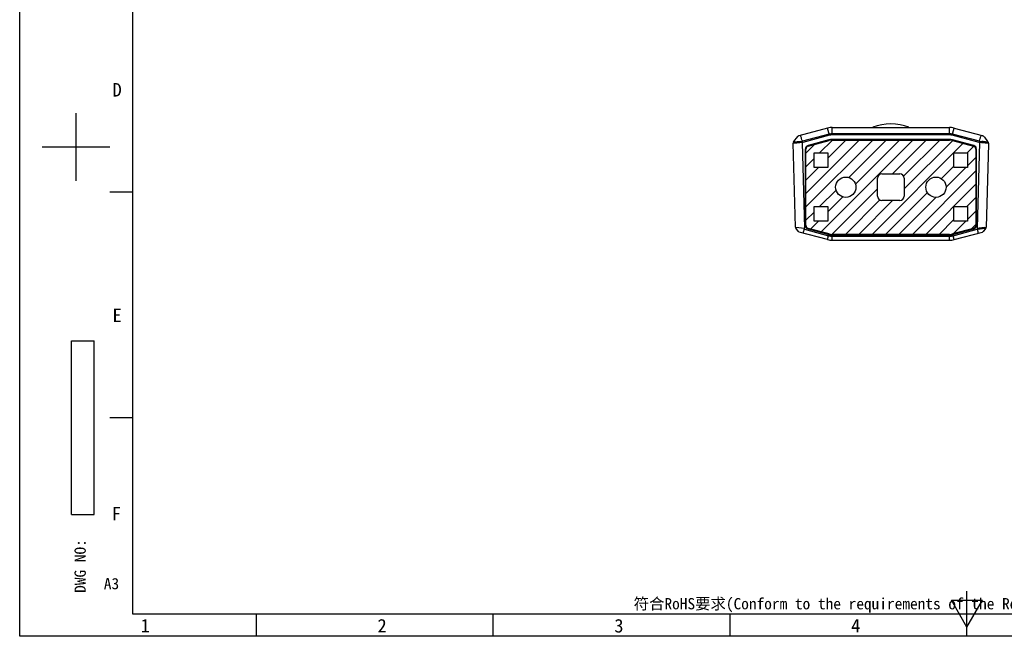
# Model space of a CAD drawing. Header units: millimetres. Extents: x 0 to 420, y 0 to 297.
# Tile 1 of 4: x 0 to 218, y 0 to 137. Entities that reach past the tile are written whole.
import ezdxf

# ---------------------------------------------------------------- set-up
doc = ezdxf.new("R2010")
doc.units = ezdxf.units.MM
doc.header["$LTSCALE"] = 23.1
doc.layers.get('0').update_dxf_attribs({"linetype": 'CONTINUOUS'})
doc.layers.add('00_COMPONENTS', color=7, linetype='CONTINUOUS')
doc.styles.get("Standard").update_dxf_attribs({"font": 'simfang.ttf'})
doc.styles.add('TEXTSTYLE_2', font='simfang.ttf')
doc.styles.add('TEXTSTYLE_3', font='simfang.ttf')

msp = doc.modelspace()

# ---------------------------------------------------------------- linework, layer by layer
at = {"color": 7}
for p, q in [((0, 0), (0, 297)), ((25, 292), (25, 5)), ((12.5, 100.999), (12.5, 115.998)), ((5, 108.499), (20, 108.499)), ((20, 98.499), (25, 98.499)), ((11.482, 27.032), (11.482, 65.532)), ((11.482, 65.532), (16.482, 65.532)), ((16.482, 27.032), (16.482, 65.532)), ((20, 48.499), (25, 48.499)), ((11.482, 27.032), (16.482, 27.032)), ((210, 0), (210, 10)), ((206.533, 8), (213.461, 8)), ((209.997, 2), (206.533, 8)), ((209.997, 2), (213.461, 8)), ((25, 5), (415, 5)), ((52.499, 0), (52.499, 5)), ((104.999, 0), (104.999, 5)), ((157.498, 0), (157.498, 5)), ((420, 0), (0, 0))]:
    msp.add_line(p, q, dxfattribs=at)
at = {"color": 2}
msp.add_line((209.997, 0), (209.997, 5), dxfattribs=at)
at = {"layer": '00_COMPONENTS', "color": 7}
for p, q in [((179.092, 112.665), (172.731, 110.961)), ((180.127, 112.802), (180.263, 112.802)), ((180.263, 112.802), (205.991, 112.802)), ((205.991, 112.802), (206.127, 112.802)), ((207.162, 112.665), (213.33, 111.012)), ((171.976, 90.7), (171.491, 109.3)), ((171.57, 109.549), (171.869, 109.95)), ((171.869, 109.95), (172.205, 110.4)), ((172.205, 110.4), (172.515, 110.815)), ((179.393, 110.041), (174.771, 108.802)), ((179.419, 109.913), (179.427, 109.915)), ((206.127, 110.137), (180.127, 110.137)), ((211.483, 108.8), (206.782, 110.06)), ((213.33, 111.012), (213.522, 110.961)), ((213.738, 110.814), (213.857, 110.655)), ((213.857, 110.655), (214.559, 109.715)), ((214.559, 109.715), (214.684, 109.548)), ((214.763, 109.299), (214.757, 109.091)), ((174.153, 107.996), (174.153, 91.11)), ((212.101, 91.11), (212.101, 107.995)), ((214.757, 109.091), (214.277, 90.7)), ((171.627, 104.079), (171.627, 104.053)), ((214.627, 104.053), (214.626, 104.079)), ((172.676, 89.718), (172.054, 90.489)), ((172.534, 89.896), (172.189, 90.324)), ((179.091, 87.939), (172.832, 89.616)), ((174.771, 90.304), (179.393, 89.066)), ((206.86, 89.066), (211.483, 90.304)), ((207.162, 87.939), (213.421, 89.616)), ((214.199, 90.489), (213.577, 89.718)), ((214.06, 90.318), (213.719, 89.896)), ((214.198, 90.49), (214.06, 90.318)), ((206.127, 89.099), (180.127, 89.099)), ((180.127, 88.969), (206.127, 88.969)), ((180.127, 87.803), (206.127, 87.803))]:
    msp.add_line(p, q, dxfattribs=at)
at = {"layer": '00_COMPONENTS', "color": 4}
for p, q in [((179.449, 111.331), (173.506, 109.738)), ((179.522, 111.058), (179.092, 112.665)), ((180.127, 111.137), (180.127, 112.802)), ((206.127, 111.42), (180.127, 111.42)), ((206.127, 111.137), (206.127, 112.802)), ((206.731, 111.058), (207.162, 112.665)), ((212.747, 109.738), (206.804, 111.331)), ((171.491, 109.3), (171.579, 109.302)), ((173.423, 109.438), (171.579, 109.306)), ((171.98, 109.335), (171.579, 109.306)), ((173.403, 109.721), (171.693, 109.561)), ((173.028, 109.687), (171.693, 109.561)), ((172.195, 109.35), (171.98, 109.335)), ((173.143, 110.931), (173.128, 110.987)), ((173.486, 109.445), (173.439, 109.725)), ((173.486, 109.445), (173.982, 90.491)), ((173.579, 109.465), (173.506, 109.738)), ((179.522, 111.058), (173.579, 109.465)), ((174.283, 98.157), (186.131, 110.006)), ((174.283, 95.187), (189.101, 110.006)), ((174.804, 108.676), (179.419, 109.913)), ((177.341, 107.156), (180.191, 110.006)), ((177.667, 89.663), (198.01, 110.006)), ((179.141, 105.985), (183.161, 110.006)), ((180.123, 110.006), (206.13, 110.006)), ((206.127, 111.137), (180.127, 111.137)), ((183.773, 101.708), (192.07, 110.006)), ((185.271, 100.236), (195.04, 110.006)), ((188.983, 89.099), (209.17, 109.286)), ((193.477, 102.503), (200.98, 110.006)), ((195.957, 102.013), (203.95, 110.006)), ((196.076, 99.161), (206.828, 109.914)), ((212.674, 109.465), (206.731, 111.058)), ((206.827, 109.914), (211.449, 108.675)), ((212.767, 109.445), (212.271, 90.491)), ((212.674, 109.465), (212.747, 109.738)), ((212.767, 109.445), (212.814, 109.724)), ((214.675, 109.306), (212.83, 109.438)), ((214.561, 109.561), (212.85, 109.721)), ((213.534, 109.387), (213.211, 109.41)), ((213.421, 109.668), (213.273, 109.682)), ((213.562, 109.655), (213.421, 109.668)), ((213.915, 109.622), (213.562, 109.655)), ((214.129, 109.601), (213.915, 109.622)), ((214.675, 109.306), (213.999, 109.354)), ((214.684, 109.548), (214.618, 109.499)), ((214.763, 109.299), (214.683, 109.301)), ((174.283, 107.067), (176.29, 109.074)), ((174.283, 91.11), (174.283, 107.996)), ((176.121, 103.956), (176.121, 107.156)), ((176.121, 107.156), (179.141, 107.156)), ((179.141, 107.156), (179.141, 103.956)), ((207.107, 103.956), (207.107, 107.156)), ((207.107, 107.156), (210.127, 107.156)), ((210.009, 107.156), (211.51, 108.656)), ((210.127, 107.156), (210.127, 103.956)), ((211.971, 107.995), (211.971, 91.11)), ((174.283, 104.097), (176.121, 105.935)), ((210.127, 104.304), (211.971, 106.147)), ((174.283, 101.127), (177.111, 103.956)), ((179.141, 103.956), (176.121, 103.956)), ((197.893, 89.099), (211.971, 103.177)), ((204.316, 101.463), (207.107, 104.254)), ((205.377, 99.553), (209.779, 103.956)), ((210.127, 103.956), (207.107, 103.956)), ((190.176, 97.553), (190.176, 101.553)), ((191.126, 102.503), (195.126, 102.503)), ((196.076, 101.553), (196.076, 97.553)), ((177.318, 95.253), (180.971, 98.907)), ((180.074, 89.1), (190.176, 99.201)), ((191.953, 89.099), (201.217, 98.363)), ((200.863, 89.099), (211.971, 100.207)), ((179.141, 94.106), (182.444, 97.409)), ((183.044, 89.099), (190.666, 96.722)), ((186.014, 89.099), (193.517, 96.603)), ((195.126, 96.603), (191.126, 96.603)), ((194.923, 89.099), (203.127, 97.303)), ((209.986, 95.253), (211.971, 97.237)), ((174.283, 92.218), (176.121, 94.056)), ((176.121, 92.053), (176.121, 95.253)), ((176.121, 95.253), (179.141, 95.253)), ((179.141, 95.253), (179.141, 92.053)), ((207.111, 95.253), (210.131, 95.253)), ((207.111, 92.053), (207.111, 95.253)), ((210.131, 95.253), (210.131, 92.053)), ((210.131, 92.428), (211.971, 94.268)), ((175.325, 90.29), (177.088, 92.053)), ((179.141, 92.053), (176.121, 92.053)), ((203.833, 89.099), (207.111, 92.377)), ((206.919, 89.216), (209.756, 92.053)), ((210.131, 92.053), (207.111, 92.053)), ((171.978, 90.7), (172.066, 90.702)), ((172.067, 90.69), (173.952, 90.495)), ((173.982, 90.491), (173.94, 90.245)), ((174.003, 90.232), (179.324, 88.806)), ((179.427, 89.191), (174.804, 90.43)), ((211.449, 90.43), (206.827, 89.191)), ((206.93, 88.806), (212.25, 90.232)), ((210.976, 90.303), (211.971, 91.298)), ((212.271, 90.491), (212.314, 90.245)), ((212.301, 90.495), (214.186, 90.69)), ((212.301, 90.495), (212.735, 90.54)), ((212.332, 90.247), (214.065, 90.471)), ((212.735, 90.54), (213.901, 90.661)), ((213.967, 90.459), (214.003, 90.463)), ((214.003, 90.463), (214.065, 90.471)), ((214.187, 90.702), (214.276, 90.7)), ((179.092, 87.941), (179.388, 89.047)), ((206.13, 89.099), (180.123, 89.099)), ((180.127, 87.804), (180.127, 88.95)), ((180.127, 88.7), (206.127, 88.7)), ((206.127, 87.804), (206.127, 88.95)), ((207.162, 87.941), (206.865, 89.047))]:
    msp.add_line(p, q, dxfattribs=at)
for points in [[(172.926, 109.402), (172.28, 109.356), (172.195, 109.35)], [(213.999, 109.354), (213.689, 109.376), (213.534, 109.387)]]:
    msp.add_lwpolyline(points, dxfattribs=at)
for centre in [(183.127, 99.553), (203.127, 99.553)]:
    msp.add_circle(centre, 2.25, dxfattribs=at)
at = {"layer": '00_COMPONENTS', "color": 7}
for centre, radius, start, end in [((193.128, 102.803), 10.8, 68.26154, 111.73846), ((180.128, 108.81), 3.992, 90.01235, 96.05435), ((206.126, 108.81), 3.992, 83.94083, 89.98766), ((206.123, 108.786), 4.016, 75.00254, 83.93201), ((171.891, 109.31), 0.4, 143.34779, 153.10468), ((172.835, 110.575), 0.4, 132.75898, 143.15063), ((180.127, 107.303), 2.834, 90, 105), ((206.127, 107.299), 2.838, 76.64576, 90), ((213.419, 110.575), 0.399, 36.77706, 74.96655), ((214.364, 109.31), 0.399, 358.52977, 36.7181), ((174.987, 107.996), 0.834, 105, 180), ((211.267, 107.995), 0.834, 0, 74.99574), ((172.326, 90.709), 0.35, 181.5, 218.91957), ((172.91, 89.906), 0.3, 218.91957, 255), ((174.987, 91.11), 0.834, 180, 255), ((211.267, 91.11), 0.834, 285, 360), ((213.343, 89.906), 0.3, 285, 321.08043), ((213.927, 90.709), 0.35, 321.08043, 358.5), ((180.127, 91.803), 4, 255, 270), ((180.127, 91.803), 2.834, 255, 270), ((180.127, 91.803), 2.704, 255, 270), ((206.127, 91.803), 2.704, 270, 285), ((206.127, 91.803), 2.834, 270, 285), ((206.127, 91.803), 4, 270, 285)]:
    msp.add_arc(centre, radius, start, end, dxfattribs=at)
at = {"layer": '00_COMPONENTS', "color": 4}
for centre, radius, start, end in [((180.127, 108.803), 2.617, 90, 105), ((206.127, 108.803), 2.617, 74.99574, 90), ((173.388, 110.075), 0.354, 272.33397, 278.25973), ((173.353, 110.403), 0.967, 274.15128, 277.92), ((173.354, 110.312), 0.593, 278.26789, 284.83574), ((173.322, 110.425), 0.994, 279.50993, 284.9944), ((180.123, 107.284), 2.722, 90, 105), ((180.127, 108.803), 2.334, 90, 105), ((206.127, 108.803), 2.334, 74.99574, 90), ((206.13, 107.315), 2.691, 74.99574, 90), ((212.931, 110.425), 0.994, 255.00135, 260.48747), ((212.899, 110.312), 0.593, 255.16007, 261.72989), ((212.9, 110.402), 0.967, 262.0784, 265.8479), ((212.865, 110.075), 0.354, 261.73806, 267.66524), ((174.987, 107.996), 0.704, 105, 180), ((211.267, 107.995), 0.704, 0, 74.99574), ((191.126, 101.553), 0.95, 90, 180), ((195.126, 101.553), 0.95, 0, 90), ((191.126, 97.553), 0.95, 180, 270), ((195.126, 97.553), 0.95, 270, 360), ((172.118, 90.703), 0.0525, 181.52773, 194.43206), ((173.883, 89.87), 0.379, 81.33132, 84.15729), ((173.847, 89.638), 0.613, 75.29027, 81.33582), ((173.858, 89.594), 0.906, 82.11672, 84.03495), ((174.987, 91.11), 0.704, 180, 255), ((211.267, 91.11), 0.704, 285, 360), ((212.406, 89.638), 0.613, 98.66425, 104.70969), ((212.395, 89.594), 0.906, 95.96525, 97.88368), ((212.371, 89.87), 0.379, 95.84332, 98.66877), ((213.935, 90.709), 0.261, 319.8603, 348.2513), ((214.135, 90.703), 0.0524, 345.52188, 358.45507), ((213.94, 90.708), 0.256, 348.23717, 358.49379), ((180.127, 91.803), 3.103, 255, 270), ((180.123, 91.79), 2.691, 255, 270), ((206.127, 91.803), 3.103, 270, 285)]:
    msp.add_arc(centre, radius, start, end, dxfattribs=at)
at = {"layer": '00_COMPONENTS', "color": 7}
for centre, major_axis, start_param, end_param in [((180.13, 108.792), (-1.038, 3.873), -0.1560951, 0), ((171.89, 109.31), (0.4, 0.01), 2.6461597, 3.1415927), ((172.835, 110.575), (-0.103, 0.386), 0, 0.4842942)]:
    msp.add_ellipse(centre, major_axis=major_axis, ratio=0.9999962, start_param=start_param, end_param=end_param, dxfattribs=at)
at = {"layer": '00_COMPONENTS', "color": 4}
for points, knots in [([(171.693, 109.561), (171.692, 109.561), (171.688, 109.561), (171.685, 109.561), (171.683, 109.559)], [0, 0, 0, 0, 0.3112739, 1, 1, 1, 1]), ([(173.506, 109.738), (173.449, 109.938), (173.364, 110.238), (173.243, 110.636), (173.178, 110.833), (173.143, 110.931)], [0, 0, 0, 0, 0.4998696, 0.7498567, 1, 1, 1, 1]), ([(212.747, 109.738), (212.804, 109.938), (212.889, 110.237), (213.01, 110.635), (213.075, 110.833), (213.11, 110.93)], [0, 0, 0, 0, 0.4998695, 0.7498566, 1, 1, 1, 1]), ([(214.561, 109.561), (214.562, 109.561), (214.565, 109.561), (214.569, 109.56), (214.571, 109.559)], [0, 0, 0, 0, 0.3113076, 1, 1, 1, 1]), ([(214.618, 109.499), (214.615, 109.503), (214.598, 109.523), (214.583, 109.543), (214.571, 109.559)], [0, 0, 0, 0, 0.2063494, 1, 1, 1, 1]), ([(214.683, 109.301), (214.683, 109.302), (214.68, 109.304), (214.677, 109.305), (214.675, 109.306)], [0, 0, 0, 0, 0.1488443, 1, 1, 1, 1]), ([(214.065, 90.471), (214.066, 90.471), (214.069, 90.471), (214.073, 90.472), (214.075, 90.473)], [0, 0, 0, 0, 0.309599, 1, 1, 1, 1]), ([(214.075, 90.473), (214.081, 90.481), (214.1, 90.504), (214.121, 90.526), (214.135, 90.541)], [0, 0, 0, 0, 0.3239836, 1, 1, 1, 1])]:
    msp.add_open_spline(points, degree=3, knots=knots, dxfattribs=at)
for points in [[(173.729, 89.386), (173.81, 89.774), (173.865, 90.011), (173.921, 90.247)], [(212.493, 89.368), (212.444, 89.774), (212.389, 90.011), (212.332, 90.247)]]:
    msp.add_open_spline(points, degree=3, dxfattribs=at)

# ---------------------------------------------------------------- texts
at = {"color": 3, "style": 'TEXTSTYLE_3'}
for s, p in [('D', (20.589, 119.654)), ('E', (20.589, 69.654)), ('F', (20.427, 25.701)), ('1', (26.818, 0.847)), ('2', (79.318, 0.847)), ('3', (131.817, 0.847)), ('4', (184.316, 0.847))]:
    msp.add_text(s, height=3, dxfattribs=at).set_placement(p)
at = {"color": 3, "style": 'TEXTSTYLE_2'}
msp.add_text('DWG NO:', height=2.5, rotation=90, dxfattribs=at).set_placement((14.652, 9.629))
at = {"color": 3}
for s, p in [('A3', (18.649, 10.431)), ('符合RoHS要求(Conform to the requirements of the RoHS).', (136.109, 5.978))]:
    msp.add_text(s, height=2.5, dxfattribs=at).set_placement(p)

doc.saveas('drawing.dxf')
